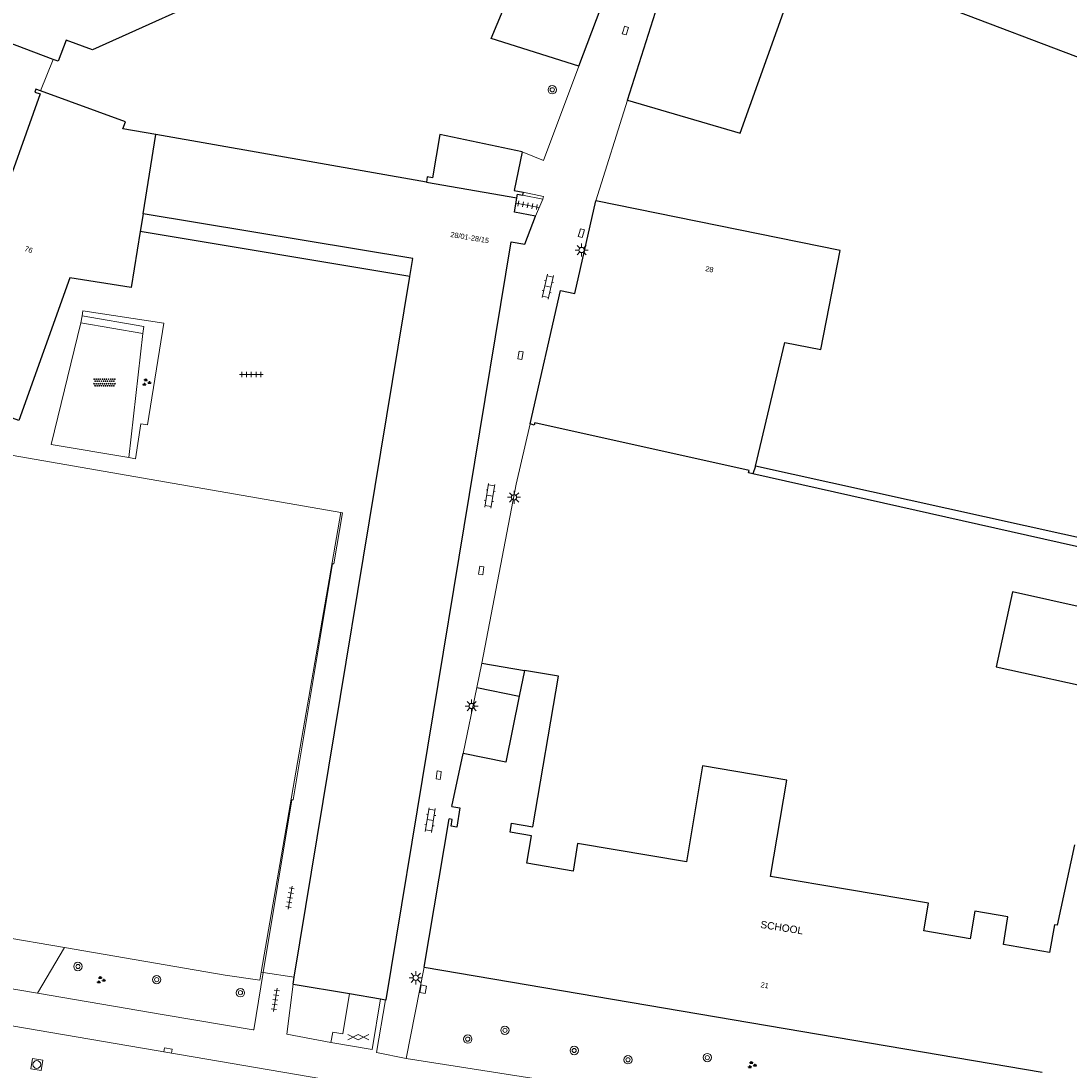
# Model space of a CAD drawing. Extents: x 131101 to 132041, y 397511 to 398853.
# Tile 16 of 80: x 131533 to 131633, y 397852 to 397952. Entities that reach past the tile are written whole.
import ezdxf
from ezdxf.enums import TextEntityAlignment as Align

# ---------------------------------------------------------------- set-up
doc = ezdxf.new("R2010")
doc.units = 0
doc.linetypes.add('DGN Style 2', pattern=[51.514866, 30.90892, -20.605946])
for name, color, linetype, lineweight in [('gg-afsc-hekwerk', 250, 'Continuous', 9), ('gg-afsc-muur', 250, 'Continuous', 9), ('gg-bbg-bijgebouw', 10, 'Continuous', 25), ('gg-bbg-gedigitaliseerde bebouwing', 10, 'Continuous', 25), ('gg-bbg-hoofdgebouw', 10, 'Continuous', 25), ('gg-bbg-luifel en loopbrug', 10, 'DGN Style 2', 25), ('gg-bbg-onder overbouw', 10, 'Continuous', 25), ('gg-bbg-pand overbouw', 10, 'DGN Style 2', 25), ('gg-bbg-tussenscheiding', 10, 'Continuous', 25), ('gg-knt-verharding', 250, 'Continuous', 9), ('gt-grn-groengrens', 250, 'Continuous', 9), ('gt-grn-weggrens', 250, 'Continuous', 9), ('gt-symb-boom', 250, 'Continuous', 9), ('gt-symb-gesloten verharding', 250, 'Continuous', 9), ('gt-symb-groenvak', 250, 'Continuous', 9), ('gt-symb-klinker verharding', 250, 'Continuous', 9), ('gt-symb-kolk', 250, 'Continuous', 9), ('gt-symb-lichtmast', 250, 'Continuous', 9), ('gt-symb-overige verharding', 250, 'Continuous', 9), ('gt-symb-rioolschacht', 250, 'Continuous', 9), ('gt-symb-tegel verharding', 250, 'Continuous', 9), ('X-AL-huisnummers', 2, 'Continuous', 25), ('X-AL-overige aanduidingen', 3, 'Continuous', 35)]:
    doc.layers.add(name, color=color, linetype=linetype, lineweight=lineweight)
doc.styles.add('CS Annotative', font='arial.ttf')

# ---------------------------------------------------------------- blocks, each defined once
blk = doc.blocks.new('gt0-LMAST')
at = {"layer": 'gt-symb-lichtmast'}
for p, q in [((-0.18, 0.17), (-0.45, 0.44)), ((-0.01, 0.25), (-0.01, 0.62)), ((0.17, 0.17), (0.44, 0.44)), ((-0.26, 0), (-0.63, 0)), ((-0.18, -0.18), (-0.45, -0.45)), ((-0.01, -0.25), (-0.01, -0.63)), ((0.44, -0.45), (0.17, -0.18)), ((0.24, 0), (0.62, 0))]:
    blk.add_line(p, q, dxfattribs=at)
blk.add_circle((-0.01, 0), 0.25, dxfattribs=at)
blk = doc.blocks.new('gt0-KL1')
at = {"layer": 'gt-symb-klinker verharding'}
for p, q in [((-1.15, 0.3), (1.15, 0.3)), ((-1, -0.3), (-1, 0.3)), ((-0.5, 0.3), (-0.5, 0.45)), ((0, -0.3), (0, 0.3)), ((0.5, 0.3), (0.5, 0.45)), ((1, -0.3), (1, 0.3)), ((-1.15, -0.3), (1.15, -0.3)), ((-0.5, -0.45), (-0.5, -0.3)), ((0.5, -0.45), (0.5, -0.3))]:
    blk.add_line(p, q, dxfattribs=at)
blk = doc.blocks.new('gt0-KOLK')
at = {"layer": 'gt-symb-kolk', "flags": 128}
blk.add_lwpolyline([(0, 0), (0.38, 0), (0.38, 0.4), (-0.38, 0.4), (-0.38, 0), (0, 0)], dxfattribs=at)
blk = doc.blocks.new('gt0-TEG1')
at = {"layer": 'gt-symb-tegel verharding'}
for p, q in [((-1.12, 0), (1.12, 0)), ((-0.9, -0.25), (-0.9, 0.25)), ((-0.45, -0.25), (-0.45, 0.25)), ((0, -0.25), (0, 0.25)), ((0.45, -0.25), (0.45, 0.25)), ((0.9, -0.25), (0.9, 0.25))]:
    blk.add_line(p, q, dxfattribs=at)
blk = doc.blocks.new('gt0-BOOM')
at = {"layer": 'gt-symb-boom'}
for radius in [0.4, 0.2]:
    blk.add_circle((0, 0), radius, dxfattribs=at)
blk = doc.blocks.new('gt0-OVH')
at = {"layer": 'gt-symb-overige verharding', "flags": 128}
for points in [[(-0.97, 0.3), (-0.97, 0.31), (-0.96, 0.32), (-0.97, 0.33), (-0.97, 0.34), (-0.98, 0.35), (-0.99, 0.35), (-1, 0.36), (-1.01, 0.35), (-1.02, 0.35), (-1.03, 0.34), (-1.03, 0.33), (-1.04, 0.32), (-1.03, 0.31), (-1.03, 0.3), (-1.02, 0.29), (-1.01, 0.29), (-1, 0.28), (-0.99, 0.29), (-0.98, 0.29), (-0.97, 0.3)], [(-0.87, 0.11), (-0.87, 0.12), (-0.86, 0.13), (-0.87, 0.14), (-0.87, 0.15), (-0.88, 0.16), (-0.89, 0.16), (-0.9, 0.16), (-0.91, 0.16), (-0.92, 0.16), (-0.93, 0.15), (-0.93, 0.14), (-0.94, 0.13), (-0.93, 0.12), (-0.93, 0.11), (-0.92, 0.1), (-0.91, 0.09), (-0.9, 0.09), (-0.89, 0.09), (-0.88, 0.1), (-0.87, 0.11)], [(-0.77, 0.3), (-0.77, 0.31), (-0.76, 0.32), (-0.77, 0.33), (-0.77, 0.34), (-0.78, 0.35), (-0.79, 0.35), (-0.8, 0.36), (-0.81, 0.35), (-0.82, 0.35), (-0.83, 0.34), (-0.83, 0.33), (-0.84, 0.32), (-0.83, 0.31), (-0.83, 0.3), (-0.82, 0.29), (-0.81, 0.29), (-0.8, 0.28), (-0.79, 0.29), (-0.78, 0.29), (-0.77, 0.3)], [(-0.67, 0.11), (-0.67, 0.12), (-0.66, 0.13), (-0.67, 0.14), (-0.67, 0.15), (-0.68, 0.16), (-0.69, 0.16), (-0.7, 0.16), (-0.71, 0.16), (-0.72, 0.16), (-0.73, 0.15), (-0.73, 0.14), (-0.74, 0.13), (-0.73, 0.12), (-0.73, 0.11), (-0.72, 0.1), (-0.71, 0.09), (-0.7, 0.09), (-0.69, 0.09), (-0.68, 0.1), (-0.67, 0.11)], [(-0.57, 0.3), (-0.57, 0.31), (-0.56, 0.32), (-0.57, 0.33), (-0.57, 0.34), (-0.58, 0.35), (-0.59, 0.35), (-0.6, 0.36), (-0.61, 0.35), (-0.62, 0.35), (-0.63, 0.34), (-0.63, 0.33), (-0.64, 0.32), (-0.63, 0.31), (-0.63, 0.3), (-0.62, 0.29), (-0.61, 0.29), (-0.6, 0.28), (-0.59, 0.29), (-0.58, 0.29), (-0.57, 0.3)], [(-0.47, 0.11), (-0.47, 0.12), (-0.46, 0.13), (-0.47, 0.14), (-0.47, 0.15), (-0.48, 0.16), (-0.49, 0.16), (-0.5, 0.16), (-0.51, 0.16), (-0.52, 0.16), (-0.53, 0.15), (-0.53, 0.14), (-0.54, 0.13), (-0.53, 0.12), (-0.53, 0.11), (-0.52, 0.1), (-0.51, 0.09), (-0.5, 0.09), (-0.49, 0.09), (-0.48, 0.1), (-0.47, 0.11)], [(-0.37, 0.3), (-0.37, 0.31), (-0.36, 0.32), (-0.37, 0.33), (-0.37, 0.34), (-0.38, 0.35), (-0.39, 0.35), (-0.4, 0.36), (-0.41, 0.35), (-0.42, 0.35), (-0.43, 0.34), (-0.43, 0.33), (-0.44, 0.32), (-0.43, 0.31), (-0.43, 0.3), (-0.42, 0.29), (-0.41, 0.29), (-0.4, 0.28), (-0.39, 0.29), (-0.38, 0.29), (-0.37, 0.3)], [(-0.27, 0.11), (-0.27, 0.12), (-0.26, 0.13), (-0.27, 0.14), (-0.27, 0.15), (-0.28, 0.16), (-0.29, 0.16), (-0.3, 0.16), (-0.31, 0.16), (-0.32, 0.16), (-0.33, 0.15), (-0.33, 0.14), (-0.34, 0.13), (-0.33, 0.12), (-0.33, 0.11), (-0.32, 0.1), (-0.31, 0.09), (-0.3, 0.09), (-0.29, 0.09), (-0.28, 0.1), (-0.27, 0.11)], [(-0.17, 0.3), (-0.17, 0.31), (-0.16, 0.32), (-0.17, 0.33), (-0.17, 0.34), (-0.18, 0.35), (-0.19, 0.35), (-0.2, 0.36), (-0.21, 0.35), (-0.22, 0.35), (-0.23, 0.34), (-0.23, 0.33), (-0.24, 0.32), (-0.23, 0.31), (-0.23, 0.3), (-0.22, 0.29), (-0.21, 0.29), (-0.2, 0.28), (-0.19, 0.29), (-0.18, 0.29), (-0.17, 0.3)], [(-0.07, 0.11), (-0.07, 0.12), (-0.06, 0.13), (-0.07, 0.14), (-0.07, 0.15), (-0.08, 0.16), (-0.09, 0.16), (-0.1, 0.16), (-0.11, 0.16), (-0.12, 0.16), (-0.13, 0.15), (-0.13, 0.14), (-0.14, 0.13), (-0.13, 0.12), (-0.13, 0.11), (-0.12, 0.1), (-0.11, 0.09), (-0.1, 0.09), (-0.09, 0.09), (-0.08, 0.1), (-0.07, 0.11)], [(0.03, 0.3), (0.03, 0.31), (0.04, 0.32), (0.03, 0.33), (0.03, 0.34), (0.02, 0.35), (0.01, 0.35), (0, 0.36), (-0.01, 0.35), (-0.02, 0.35), (-0.03, 0.34), (-0.03, 0.33), (-0.04, 0.32), (-0.03, 0.31), (-0.03, 0.3), (-0.02, 0.29), (-0.01, 0.29), (0, 0.28), (0.01, 0.29), (0.02, 0.29), (0.03, 0.3)], [(0.13, 0.11), (0.13, 0.12), (0.14, 0.13), (0.13, 0.14), (0.13, 0.15), (0.12, 0.16), (0.11, 0.16), (0.1, 0.16), (0.09, 0.16), (0.08, 0.16), (0.07, 0.15), (0.07, 0.14), (0.06, 0.13), (0.07, 0.12), (0.07, 0.11), (0.08, 0.1), (0.09, 0.09), (0.1, 0.09), (0.11, 0.09), (0.12, 0.1), (0.13, 0.11)], [(0.23, 0.3), (0.23, 0.31), (0.24, 0.32), (0.23, 0.33), (0.23, 0.34), (0.22, 0.35), (0.21, 0.35), (0.2, 0.36), (0.19, 0.35), (0.18, 0.35), (0.17, 0.34), (0.17, 0.33), (0.16, 0.32), (0.17, 0.31), (0.17, 0.3), (0.18, 0.29), (0.19, 0.29), (0.2, 0.28), (0.21, 0.29), (0.22, 0.29), (0.23, 0.3)], [(0.33, 0.11), (0.33, 0.12), (0.34, 0.13), (0.33, 0.14), (0.33, 0.15), (0.32, 0.16), (0.31, 0.16), (0.3, 0.16), (0.29, 0.16), (0.28, 0.16), (0.27, 0.15), (0.27, 0.14), (0.26, 0.13), (0.27, 0.12), (0.27, 0.11), (0.28, 0.1), (0.29, 0.09), (0.3, 0.09), (0.31, 0.09), (0.32, 0.1), (0.33, 0.11)], [(0.43, 0.3), (0.43, 0.31), (0.44, 0.32), (0.43, 0.33), (0.43, 0.34), (0.42, 0.35), (0.41, 0.35), (0.4, 0.36), (0.39, 0.35), (0.38, 0.35), (0.37, 0.34), (0.37, 0.33), (0.36, 0.32), (0.37, 0.31), (0.37, 0.3), (0.38, 0.29), (0.39, 0.29), (0.4, 0.28), (0.41, 0.29), (0.42, 0.29), (0.43, 0.3)], [(0.53, 0.11), (0.53, 0.12), (0.54, 0.13), (0.53, 0.14), (0.53, 0.15), (0.52, 0.16), (0.51, 0.16), (0.5, 0.16), (0.49, 0.16), (0.48, 0.16), (0.47, 0.15), (0.47, 0.14), (0.46, 0.13), (0.47, 0.12), (0.47, 0.11), (0.48, 0.1), (0.49, 0.09), (0.5, 0.09), (0.51, 0.09), (0.52, 0.1), (0.53, 0.11)], [(0.63, 0.3), (0.63, 0.31), (0.64, 0.32), (0.63, 0.33), (0.63, 0.34), (0.62, 0.35), (0.61, 0.35), (0.6, 0.36), (0.59, 0.35), (0.58, 0.35), (0.57, 0.34), (0.57, 0.33), (0.56, 0.32), (0.57, 0.31), (0.57, 0.3), (0.58, 0.29), (0.59, 0.29), (0.6, 0.28), (0.61, 0.29), (0.62, 0.29), (0.63, 0.3)], [(0.73, 0.11), (0.73, 0.12), (0.74, 0.13), (0.73, 0.14), (0.73, 0.15), (0.72, 0.16), (0.71, 0.16), (0.7, 0.16), (0.69, 0.16), (0.68, 0.16), (0.67, 0.15), (0.67, 0.14), (0.66, 0.13), (0.67, 0.12), (0.67, 0.11), (0.68, 0.1), (0.69, 0.09), (0.7, 0.09), (0.71, 0.09), (0.72, 0.1), (0.73, 0.11)], [(0.83, 0.3), (0.83, 0.31), (0.84, 0.32), (0.83, 0.33), (0.83, 0.34), (0.82, 0.35), (0.81, 0.35), (0.8, 0.36), (0.79, 0.35), (0.78, 0.35), (0.77, 0.34), (0.77, 0.33), (0.76, 0.32), (0.77, 0.31), (0.77, 0.3), (0.78, 0.29), (0.79, 0.29), (0.8, 0.28), (0.81, 0.29), (0.82, 0.29), (0.83, 0.3)], [(0.93, 0.11), (0.93, 0.12), (0.94, 0.13), (0.93, 0.14), (0.93, 0.15), (0.92, 0.16), (0.91, 0.16), (0.9, 0.16), (0.89, 0.16), (0.88, 0.16), (0.87, 0.15), (0.87, 0.14), (0.86, 0.13), (0.87, 0.12), (0.87, 0.11), (0.88, 0.1), (0.89, 0.09), (0.9, 0.09), (0.91, 0.09), (0.92, 0.1), (0.93, 0.11)], [(1.03, 0.3), (1.03, 0.31), (1.04, 0.32), (1.03, 0.33), (1.03, 0.34), (1.02, 0.35), (1.01, 0.35), (1, 0.36), (0.99, 0.35), (0.98, 0.35), (0.97, 0.34), (0.97, 0.33), (0.96, 0.32), (0.97, 0.31), (0.97, 0.3), (0.98, 0.29), (0.99, 0.29), (1, 0.28), (1.01, 0.29), (1.02, 0.29), (1.03, 0.3)], [(-0.97, -0.14), (-0.97, -0.13), (-0.96, -0.12), (-0.97, -0.11), (-0.97, -0.1), (-0.98, -0.09), (-0.99, -0.09), (-1, -0.08), (-1.01, -0.09), (-1.02, -0.09), (-1.03, -0.1), (-1.03, -0.11), (-1.04, -0.12), (-1.03, -0.13), (-1.03, -0.14), (-1.02, -0.15), (-1.01, -0.15), (-1, -0.16), (-0.99, -0.15), (-0.98, -0.15), (-0.97, -0.14)], [(-0.87, -0.33), (-0.87, -0.32), (-0.86, -0.31), (-0.87, -0.3), (-0.87, -0.29), (-0.88, -0.28), (-0.89, -0.28), (-0.9, -0.28), (-0.91, -0.28), (-0.92, -0.28), (-0.93, -0.29), (-0.93, -0.3), (-0.94, -0.31), (-0.93, -0.32), (-0.93, -0.33), (-0.92, -0.34), (-0.91, -0.35), (-0.9, -0.35), (-0.89, -0.35), (-0.88, -0.34), (-0.87, -0.33)], [(-0.77, -0.14), (-0.77, -0.13), (-0.76, -0.12), (-0.77, -0.11), (-0.77, -0.1), (-0.78, -0.09), (-0.79, -0.09), (-0.8, -0.08), (-0.81, -0.09), (-0.82, -0.09), (-0.83, -0.1), (-0.83, -0.11), (-0.84, -0.12), (-0.83, -0.13), (-0.83, -0.14), (-0.82, -0.15), (-0.81, -0.15), (-0.8, -0.16), (-0.79, -0.15), (-0.78, -0.15), (-0.77, -0.14)], [(-0.67, -0.33), (-0.67, -0.32), (-0.66, -0.31), (-0.67, -0.3), (-0.67, -0.29), (-0.68, -0.28), (-0.69, -0.28), (-0.7, -0.28), (-0.71, -0.28), (-0.72, -0.28), (-0.73, -0.29), (-0.73, -0.3), (-0.74, -0.31), (-0.73, -0.32), (-0.73, -0.33), (-0.72, -0.34), (-0.71, -0.35), (-0.7, -0.35), (-0.69, -0.35), (-0.68, -0.34), (-0.67, -0.33)], [(-0.57, -0.14), (-0.57, -0.13), (-0.56, -0.12), (-0.57, -0.11), (-0.57, -0.1), (-0.58, -0.09), (-0.59, -0.09), (-0.6, -0.08), (-0.61, -0.09), (-0.62, -0.09), (-0.63, -0.1), (-0.63, -0.11), (-0.64, -0.12), (-0.63, -0.13), (-0.63, -0.14), (-0.62, -0.15), (-0.61, -0.15), (-0.6, -0.16), (-0.59, -0.15), (-0.58, -0.15), (-0.57, -0.14)], [(-0.47, -0.33), (-0.47, -0.32), (-0.46, -0.31), (-0.47, -0.3), (-0.47, -0.29), (-0.48, -0.28), (-0.49, -0.28), (-0.5, -0.28), (-0.51, -0.28), (-0.52, -0.28), (-0.53, -0.29), (-0.53, -0.3), (-0.54, -0.31), (-0.53, -0.32), (-0.53, -0.33), (-0.52, -0.34), (-0.51, -0.35), (-0.5, -0.35), (-0.49, -0.35), (-0.48, -0.34), (-0.47, -0.33)], [(-0.37, -0.14), (-0.37, -0.13), (-0.36, -0.12), (-0.37, -0.11), (-0.37, -0.1), (-0.38, -0.09), (-0.39, -0.09), (-0.4, -0.08), (-0.41, -0.09), (-0.42, -0.09), (-0.43, -0.1), (-0.43, -0.11), (-0.44, -0.12), (-0.43, -0.13), (-0.43, -0.14), (-0.42, -0.15), (-0.41, -0.15), (-0.4, -0.16), (-0.39, -0.15), (-0.38, -0.15), (-0.37, -0.14)], [(-0.27, -0.33), (-0.27, -0.32), (-0.26, -0.31), (-0.27, -0.3), (-0.27, -0.29), (-0.28, -0.28), (-0.29, -0.28), (-0.3, -0.28), (-0.31, -0.28), (-0.32, -0.28), (-0.33, -0.29), (-0.33, -0.3), (-0.34, -0.31), (-0.33, -0.32), (-0.33, -0.33), (-0.32, -0.34), (-0.31, -0.35), (-0.3, -0.35), (-0.29, -0.35), (-0.28, -0.34), (-0.27, -0.33)], [(-0.17, -0.14), (-0.17, -0.13), (-0.16, -0.12), (-0.17, -0.11), (-0.17, -0.1), (-0.18, -0.09), (-0.19, -0.09), (-0.2, -0.08), (-0.21, -0.09), (-0.22, -0.09), (-0.23, -0.1), (-0.23, -0.11), (-0.24, -0.12), (-0.23, -0.13), (-0.23, -0.14), (-0.22, -0.15), (-0.21, -0.15), (-0.2, -0.16), (-0.19, -0.15), (-0.18, -0.15), (-0.17, -0.14)], [(-0.07, -0.33), (-0.07, -0.32), (-0.06, -0.31), (-0.07, -0.3), (-0.07, -0.29), (-0.08, -0.28), (-0.09, -0.28), (-0.1, -0.28), (-0.11, -0.28), (-0.12, -0.28), (-0.13, -0.29), (-0.13, -0.3), (-0.14, -0.31), (-0.13, -0.32), (-0.13, -0.33), (-0.12, -0.34), (-0.11, -0.35), (-0.1, -0.35), (-0.09, -0.35), (-0.08, -0.34), (-0.07, -0.33)], [(0.03, -0.14), (0.03, -0.13), (0.04, -0.12), (0.03, -0.11), (0.03, -0.1), (0.02, -0.09), (0.01, -0.09), (0, -0.08), (-0.01, -0.09), (-0.02, -0.09), (-0.03, -0.1), (-0.03, -0.11), (-0.04, -0.12), (-0.03, -0.13), (-0.03, -0.14), (-0.02, -0.15), (-0.01, -0.15), (0, -0.16), (0.01, -0.15), (0.02, -0.15), (0.03, -0.14)], [(0.13, -0.33), (0.13, -0.32), (0.14, -0.31), (0.13, -0.3), (0.13, -0.29), (0.12, -0.28), (0.11, -0.28), (0.1, -0.28), (0.09, -0.28), (0.08, -0.28), (0.07, -0.29), (0.07, -0.3), (0.06, -0.31), (0.07, -0.32), (0.07, -0.33), (0.08, -0.34), (0.09, -0.35), (0.1, -0.35), (0.11, -0.35), (0.12, -0.34), (0.13, -0.33)], [(0.23, -0.14), (0.23, -0.13), (0.24, -0.12), (0.23, -0.11), (0.23, -0.1), (0.22, -0.09), (0.21, -0.09), (0.2, -0.08), (0.19, -0.09), (0.18, -0.09), (0.17, -0.1), (0.17, -0.11), (0.16, -0.12), (0.17, -0.13), (0.17, -0.14), (0.18, -0.15), (0.19, -0.15), (0.2, -0.16), (0.21, -0.15), (0.22, -0.15), (0.23, -0.14)], [(0.33, -0.33), (0.33, -0.32), (0.34, -0.31), (0.33, -0.3), (0.33, -0.29), (0.32, -0.28), (0.31, -0.28), (0.3, -0.28), (0.29, -0.28), (0.28, -0.28), (0.27, -0.29), (0.27, -0.3), (0.26, -0.31), (0.27, -0.32), (0.27, -0.33), (0.28, -0.34), (0.29, -0.35), (0.3, -0.35), (0.31, -0.35), (0.32, -0.34), (0.33, -0.33)], [(0.43, -0.14), (0.43, -0.13), (0.44, -0.12), (0.43, -0.11), (0.43, -0.1), (0.42, -0.09), (0.41, -0.09), (0.4, -0.08), (0.39, -0.09), (0.38, -0.09), (0.37, -0.1), (0.37, -0.11), (0.36, -0.12), (0.37, -0.13), (0.37, -0.14), (0.38, -0.15), (0.39, -0.15), (0.4, -0.16), (0.41, -0.15), (0.42, -0.15), (0.43, -0.14)], [(0.53, -0.33), (0.53, -0.32), (0.54, -0.31), (0.53, -0.3), (0.53, -0.29), (0.52, -0.28), (0.51, -0.28), (0.5, -0.28), (0.49, -0.28), (0.48, -0.28), (0.47, -0.29), (0.47, -0.3), (0.46, -0.31), (0.47, -0.32), (0.47, -0.33), (0.48, -0.34), (0.49, -0.35), (0.5, -0.35), (0.51, -0.35), (0.52, -0.34), (0.53, -0.33)], [(0.63, -0.14), (0.63, -0.13), (0.64, -0.12), (0.63, -0.11), (0.63, -0.1), (0.62, -0.09), (0.61, -0.09), (0.6, -0.08), (0.59, -0.09), (0.58, -0.09), (0.57, -0.1), (0.57, -0.11), (0.56, -0.12), (0.57, -0.13), (0.57, -0.14), (0.58, -0.15), (0.59, -0.15), (0.6, -0.16), (0.61, -0.15), (0.62, -0.15), (0.63, -0.14)], [(0.73, -0.33), (0.73, -0.32), (0.74, -0.31), (0.73, -0.3), (0.73, -0.29), (0.72, -0.28), (0.71, -0.28), (0.7, -0.28), (0.69, -0.28), (0.68, -0.28), (0.67, -0.29), (0.67, -0.3), (0.66, -0.31), (0.67, -0.32), (0.67, -0.33), (0.68, -0.34), (0.69, -0.35), (0.7, -0.35), (0.71, -0.35), (0.72, -0.34), (0.73, -0.33)], [(0.83, -0.14), (0.83, -0.13), (0.84, -0.12), (0.83, -0.11), (0.83, -0.1), (0.82, -0.09), (0.81, -0.09), (0.8, -0.08), (0.79, -0.09), (0.78, -0.09), (0.77, -0.1), (0.77, -0.11), (0.76, -0.12), (0.77, -0.13), (0.77, -0.14), (0.78, -0.15), (0.79, -0.15), (0.8, -0.16), (0.81, -0.15), (0.82, -0.15), (0.83, -0.14)], [(0.93, -0.33), (0.93, -0.32), (0.94, -0.31), (0.93, -0.3), (0.93, -0.29), (0.92, -0.28), (0.91, -0.28), (0.9, -0.28), (0.89, -0.28), (0.88, -0.28), (0.87, -0.29), (0.87, -0.3), (0.86, -0.31), (0.87, -0.32), (0.87, -0.33), (0.88, -0.34), (0.89, -0.35), (0.9, -0.35), (0.91, -0.35), (0.92, -0.34), (0.93, -0.33)], [(1.03, -0.14), (1.03, -0.13), (1.04, -0.12), (1.03, -0.11), (1.03, -0.1), (1.02, -0.09), (1.01, -0.09), (1, -0.08), (0.99, -0.09), (0.98, -0.09), (0.97, -0.1), (0.97, -0.11), (0.96, -0.12), (0.97, -0.13), (0.97, -0.14), (0.98, -0.15), (0.99, -0.15), (1, -0.16), (1.01, -0.15), (1.02, -0.15), (1.03, -0.14)]]:
    blk.add_lwpolyline(points, close=True, dxfattribs=at)
blk = doc.blocks.new('gt0-GRVAK')
at = {"layer": 'gt-symb-groenvak'}
for p, q in [((-0.11, 0.19), (-0.23, 0.24)), ((-0.18, 0.15), (0.09, 0.15)), ((-0.09, 0.21), (-0.16, 0.32)), ((-0.05, 0.21), (-0.05, 0.39)), ((0, 0.21), (0.06, 0.32)), ((0.02, 0.19), (0.13, 0.24)), ((0.26, -0.05), (0.2, 0.06)), ((0.3, -0.05), (0.3, 0.13)), ((0.35, -0.05), (0.41, 0.06)), ((-0.24, -0.23), (-0.36, -0.18)), ((-0.32, -0.26), (-0.05, -0.26)), ((-0.23, -0.21), (-0.29, -0.09)), ((-0.18, -0.2), (-0.18, -0.02)), ((-0.14, -0.21), (-0.07, -0.09)), ((-0.12, -0.23), (0, -0.18)), ((0.24, -0.07), (0.12, -0.02)), ((0.17, -0.11), (0.44, -0.11)), ((0.37, -0.07), (0.49, -0.02))]:
    blk.add_line(p, q, dxfattribs=at)
blk = doc.blocks.new('gt0-GESVH1')
at = {"layer": 'gt-symb-gesloten verharding'}
for p, q in [((-0.99, -0.26), (0.01, 0.24)), ((0.01, -0.26), (-0.99, 0.24)), ((0.01, 0.24), (1.01, -0.26)), ((1.01, 0.24), (0.01, -0.26))]:
    blk.add_line(p, q, dxfattribs=at)
blk = doc.blocks.new('gt0-RS')
at = {"layer": 'gt-symb-rioolschacht', "flags": 128}
blk.add_lwpolyline([(-0.5, -0.5), (0.5, -0.5), (0.5, 0.5), (-0.5, 0.5), (-0.5, -0.5)], close=True, dxfattribs=at)
at = {"layer": 'gt-symb-rioolschacht'}
blk.add_circle((0, 0), 0.375, dxfattribs=at)

msp = doc.modelspace()

# ---------------------------------------------------------------- linework, layer by layer
at = {"layer": 'gg-afsc-hekwerk'}
for p, q in [((131534.75, 397945.38), (131535.96, 397948.4)), ((131532.11, 397910.48), (131563.49, 397905.02)), ((131563.49, 397905.02), (131555.85, 397861.03)), ((131537.04, 397863.39), (131522.29, 397865.93)), ((131555.85, 397861.03), (131556.05, 397861)), ((131556.05, 397861), (131559.02, 397860.55))]:
    msp.add_line(p, q, dxfattribs=at)
at = {"layer": 'gg-afsc-hekwerk', "flags": 128}
for points in [[(131576.98, 397890.6), (131580.29, 397907.75), (131581.6, 397913.5)], [(131555.85, 397861.03), (131555.72, 397860.27), (131552.41, 397860.74), (131537.04, 397863.39)]]:
    msp.add_lwpolyline(points, dxfattribs=at)
at = {"layer": 'gg-afsc-muur'}
for p, q in [((131580.89, 397935.41), (131582.84, 397935.02)), ((131538.59, 397923.17), (131538.71, 397923.85)), ((131544.52, 397922.15), (131538.59, 397923.17)), ((131576.5, 397888.27), (131576.98, 397890.6)), ((131575.21, 397881.96), (131576.5, 397888.27))]:
    msp.add_line(p, q, dxfattribs=at)
at = {"layer": 'gg-afsc-muur', "flags": 128}
for points in [[(131586.28, 397947.75), (131582.89, 397938.73), (131580.86, 397939.55)], [(131582.84, 397935.02), (131582.88, 397935.27), (131580.96, 397935.69)], [(131538.71, 397923.85), (131544.64, 397922.83), (131544.52, 397922.15)], [(131571.17, 397859.8), (131571.68, 397859.7), (131571.56, 397858.99), (131571.04, 397859.07), (131571.17, 397859.8)]]:
    msp.add_lwpolyline(points, dxfattribs=at)
at = {"layer": 'gg-bbg-bijgebouw'}
msp.add_line((131580.96, 397935.69), (131580.89, 397935.41), dxfattribs=at)
at = {"layer": 'gg-bbg-bijgebouw', "flags": 128}
for points in [[(131580.86, 397939.55), (131580.08, 397935.84), (131580.96, 397935.69)], [(131580.33, 397935.15), (131580.39, 397935.51), (131580.89, 397935.41)]]:
    msp.add_lwpolyline(points, dxfattribs=at)
at = {"layer": 'gg-bbg-gedigitaliseerde bebouwing'}
for p, q in [((131542.86, 397942.43), (131534.75, 397945.38)), ((131542.62, 397941.76), (131542.86, 397942.43)), ((131545.77, 397941.21), (131542.62, 397941.76)), ((131571.68, 397936.66), (131545.77, 397941.21))]:
    msp.add_line(p, q, dxfattribs=at)
at = {"layer": 'gg-bbg-gedigitaliseerde bebouwing', "flags": 128}
for points in [[(131554.64, 397958.92), (131553.35, 397955.47), (131539.7, 397949.3), (131537.2, 397950.24), (131536.44, 397948.22), (131535.96, 397948.4)], [(131590.93, 397944.5), (131601.72, 397941.35), (131607.87, 397958.56), (131648.33, 397943.21), (131647.08, 397939.79), (131644.64, 397939.49), (131636.23, 397902.14), (131603.18, 397909.47)], [(131580.86, 397939.55), (131572.96, 397941.2), (131572.25, 397937.07), (131571.76, 397937.16), (131571.68, 397936.66)], [(131603.18, 397909.47), (131605.99, 397921.3), (131609.43, 397920.62), (131611.31, 397930.11), (131587.91, 397934.85)], [(131574.13, 397876.87), (131574.88, 397876.75), (131574.59, 397874.9), (131574.04, 397874.99), (131574.14, 397875.65), (131573.87, 397875.69)]]:
    msp.add_lwpolyline(points, dxfattribs=at)
at = {"layer": 'gg-bbg-hoofdgebouw'}
for p, q in [((131586.28, 397947.75), (131592.91, 397965.41)), ((131590.93, 397944.5), (131595.76, 397959.72)), ((131535.96, 397948.4), (131530.61, 397950.4)), ((131544.56, 397933.62), (131544.29, 397931.91)), ((131559.02, 397860.55), (131570.11, 397927.61)), ((131639.72, 397900.47), (131602.93, 397908.74)), ((131581.07, 397889.9), (131580.57, 397887.44)), ((131574.13, 397876.87), (131575.21, 397881.96)), ((131571.46, 397861.51), (131573.87, 397875.69)), ((131571.46, 397861.51), (131630.65, 397851.45)), ((131558.91, 397859.89), (131559.02, 397860.55)), ((131558.91, 397859.89), (131564.33, 397858.97)), ((131564.33, 397858.97), (131567.29, 397858.47)), ((131567.29, 397858.47), (131567.77, 397858.39))]:
    msp.add_line(p, q, dxfattribs=at)
at = {"layer": 'gg-bbg-hoofdgebouw', "flags": 128}
for points in [[(131586.28, 397947.75), (131577.89, 397950.41), (131580.59, 397956.92)], [(131534.75, 397945.38), (131534.29, 397945.55), (131534.2, 397945.27), (131534.69, 397945.09), (131530.48, 397933.35)], [(131582.14, 397933.4), (131580.12, 397933.78), (131580.33, 397935.15)], [(131581.6, 397913.5), (131584.52, 397926.28), (131585.88, 397925.98), (131587.91, 397934.85)], [(131567.77, 397858.39), (131567.83, 397858.38), (131579.81, 397930.94), (131581.11, 397930.7), (131582.14, 397933.4)], [(131544.29, 397931.91), (131543.43, 397926.55), (131537.53, 397927.5), (131532.65, 397913.84), (131530.99, 397914.43)], [(131602.93, 397908.74), (131602.51, 397908.83), (131602.57, 397909.05), (131582.06, 397913.61), (131582.01, 397913.4), (131581.6, 397913.5)], [(131638.52, 397895.05), (131627.79, 397897.42), (131626.23, 397890.26), (131636.99, 397887.9)], [(131633.74, 397873.21), (131632.06, 397865.52), (131631.8, 397865.56), (131631.35, 397862.92), (131626.92, 397863.67), (131627.35, 397866.32), (131624.18, 397866.86), (131623.74, 397864.21), (131619.3, 397864.97), (131619.75, 397867.63), (131604.64, 397870.19), (131606.2, 397879.42), (131598.12, 397880.77), (131596.58, 397871.59), (131586.16, 397873.34), (131585.72, 397870.7), (131581.3, 397871.45), (131581.74, 397874.09), (131579.69, 397874.43), (131579.83, 397875.29), (131581.88, 397874.94), (131584.33, 397889.35), (131581.07, 397889.9)], [(131580.57, 397887.44), (131579.28, 397881.13), (131575.21, 397881.96)]]:
    msp.add_lwpolyline(points, dxfattribs=at)
at = {"layer": 'gg-bbg-luifel en loopbrug'}
for p, q in [((131576.98, 397890.6), (131581.07, 397889.9)), ((131576.5, 397888.27), (131580.57, 397887.44))]:
    msp.add_line(p, q, dxfattribs=at)
at = {"layer": 'gg-bbg-onder overbouw', "flags": 128}
msp.add_lwpolyline([(131570.11, 397927.61), (131570.39, 397929.33), (131544.56, 397933.62)], dxfattribs=at)
at = {"layer": 'gg-bbg-pand overbouw'}
msp.add_line((131570.11, 397927.61), (131544.29, 397931.91), dxfattribs=at)
at = {"layer": 'gg-bbg-tussenscheiding'}
for p, q in [((131544.56, 397933.62), (131545.77, 397941.21)), ((131571.68, 397936.66), (131580.33, 397935.15)), ((131603.18, 397909.47), (131602.93, 397908.74))]:
    msp.add_line(p, q, dxfattribs=at)
at = {"layer": 'gg-knt-verharding'}
for p, q in [((131587.91, 397934.85), (131590.93, 397944.5)), ((131582.14, 397933.4), (131582.84, 397935.02)), ((131544.52, 397922.15), (131543.2, 397910.28)), ((131569.73, 397852.77), (131571.46, 397861.51)), ((131546.59, 397856.93), (131534.45, 397859.01)), ((131546.59, 397856.93), (131555.1, 397855.52)), ((131587.06, 397850.06), (131569.73, 397852.77))]:
    msp.add_line(p, q, dxfattribs=at)
at = {"layer": 'gg-knt-verharding', "flags": 128}
for points in [[(131543.2, 397910.28), (131543.83, 397910.16), (131544.34, 397913.5), (131544.97, 397913.43), (131546.55, 397923.14), (131538.79, 397924.34), (131538.71, 397923.85)], [(131543.2, 397910.28), (131535.76, 397911.54), (131538.59, 397923.17)], [(131563.49, 397905.02), (131563.66, 397904.99), (131562.82, 397900.1), (131562.68, 397900.12), (131558.92, 397877.51), (131558.8, 397877.52), (131556.05, 397861)], [(131534.45, 397859.01), (131521.44, 397861.23), (131522.29, 397865.93)], [(131486.23, 397863.72), (131546.91, 397853.34)], [(131556.05, 397861), (131555.15, 397855.51), (131555.1, 397855.52)], [(131562.54, 397854.3), (131562.71, 397855.28), (131563.69, 397855.11), (131564.33, 397858.97)], [(131567.29, 397858.47), (131566.48, 397853.63), (131562.54, 397854.3)], [(131569.73, 397852.77), (131566.89, 397853.33), (131567.77, 397858.39)], [(131567.48, 397848.65), (131567.65, 397849.79), (131546.91, 397853.34)]]:
    msp.add_lwpolyline(points, dxfattribs=at)
at = {"layer": 'gt-grn-groengrens'}
msp.add_line((131534.45, 397859.01), (131537.04, 397863.39), dxfattribs=at)
at = {"layer": 'gt-grn-weggrens', "flags": 128}
msp.add_lwpolyline([(131558.91, 397859.89), (131558.33, 397855.1), (131562.54, 397854.3)], dxfattribs=at)

# ---------------------------------------------------------------- block references
at = {"layer": 'gt-symb-boom'}
for p in [(131583.73, 397945.49), (131538.32, 397861.57), (131545.86, 397860.31), (131553.88, 397859.06), (131579.2, 397855.46), (131575.64, 397854.62), (131585.83, 397853.53), (131590.98, 397852.64), (131598.58, 397852.85)]:
    msp.add_blockref('gt0-BOOM', p, dxfattribs=at)
at = {"layer": 'gt-symb-gesloten verharding'}
msp.add_blockref('gt0-GESVH1', (131565.15, 397854.82), dxfattribs=at)
at = {"layer": 'gt-symb-groenvak'}
for p in [(131544.86, 397917.47), (131540.5, 397860.26), (131602.83, 397852.13)]:
    msp.add_blockref('gt0-GRVAK', p, dxfattribs=at)
at = {"layer": 'gt-symb-klinker verharding'}
for p, rotation in [((131583.31, 397926.65), 77.11702052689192), ((131577.75, 397906.63), 260.622420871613), ((131572.05, 397875.59), 260.9051950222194)]:
    msp.add_blockref('gt0-KL1', p, dxfattribs=dict(at, rotation=rotation))
at = {"layer": 'gt-symb-kolk'}
for p, rotation in [((131590.54, 397951.21), 253.5587195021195), ((131586.33, 397931.82), 253.9758903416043), ((131580.49, 397920.11), 260.4999894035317), ((131576.73, 397899.5), 261.4890657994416), ((131573.05, 397879.86), 82.29934460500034), ((131546.91, 397853.34), 350.2078537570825)]:
    msp.add_blockref('gt0-KOLK', p, dxfattribs=dict(at, rotation=rotation))
at = {"layer": 'gt-symb-lichtmast'}
for p in [(131586.55, 397930.15), (131580.08, 397906.48), (131576.02, 397886.5), (131570.67, 397860.49)]:
    msp.add_blockref('gt0-LMAST', p, dxfattribs=at)
at = {"layer": 'gt-symb-overige verharding'}
msp.add_blockref('gt0-OVH', (131540.86, 397917.47), dxfattribs=at)
at = {"layer": 'gt-symb-rioolschacht', "rotation": 349.8592068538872}
msp.add_blockref('gt0-RS', (131534.38, 397852.19), dxfattribs=at)
at = {"layer": 'gt-symb-tegel verharding'}
for p, rotation in [((131581.37, 397934.43), 169.1620895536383), ((131558.63, 397868.16), 260.3304947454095), ((131557.22, 397858.38), 260.622420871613)]:
    msp.add_blockref('gt0-TEG1', p, dxfattribs=dict(at, rotation=rotation))
msp.add_blockref('gt0-TEG1', (131554.92, 397918.24), dxfattribs=at)

# ---------------------------------------------------------------- texts
at = {"layer": 'X-AL-huisnummers', "style": 'CS Annotative'}
for s, rotation, p in [('28/01-28/15', 350.6, (131575.79, 397931.1)), ('76', 340.3, (131533.52, 397929.96)), ('28', 348.5, (131598.73, 397928.07)), ('21', 350.3, (131604.03, 397859.53))]:
    msp.add_text(s, height=0.5, rotation=rotation, dxfattribs=at).set_placement(p, align=Align.CENTER)
at = {"layer": 'X-AL-overige aanduidingen', "style": 'CS Annotative'}
msp.add_text('SCHOOL', height=0.7, rotation=351.1972, dxfattribs=at).set_placement((131605.71, 397865.3), align=Align.MIDDLE_CENTER)

doc.saveas('drawing.dxf')
